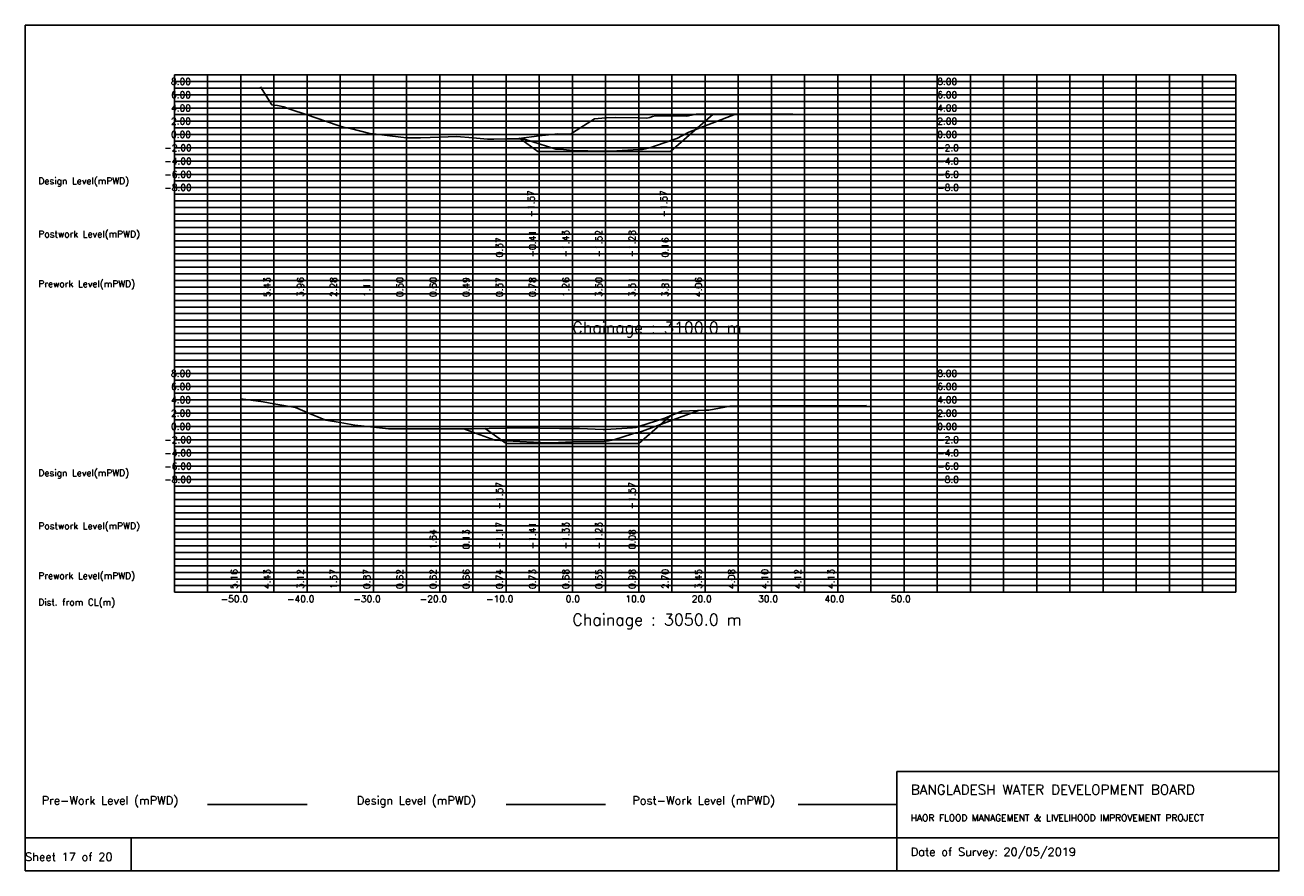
# Model space of a CAD drawing. Extents: x 0 to 189, y 0 to 128.
import ezdxf

# ---------------------------------------------------------------- set-up
doc = ezdxf.new("R2010")
doc.units = 0
doc.header["$MEASUREMENT"] = 0
doc.linetypes.add('1-1', pattern=[0])
for name, color, linetype in [('P1', 7, 'CONTINUOUS'), ('P15', 8, 'CONTINUOUS'), ('P2', 3, 'CONTINUOUS'), ('P3', 1, 'CONTINUOUS'), ('P6', 4, 'CONTINUOUS')]:
    doc.layers.add(name, color=color, linetype=linetype)
doc.styles.add('ROMAN_SIMPLEX', font='ROMANS')

msp = doc.modelspace()

# ---------------------------------------------------------------- linework, layer by layer
at = {"layer": 'P1'}
for p, q in [((0, 127.5), (0, 5)), ((0, 127.5), (189, 127.5)), ((189, 127.5), (189, 5)), ((131.4, 15), (131.4, 0)), ((131.4, 15), (189, 15)), ((16, 5), (16, 0))]:
    msp.add_line(p, q, dxfattribs=at)
at = {"layer": 'P1', "linetype": '1-1'}
msp.add_lwpolyline([(0, 0), (189, 0), (189, 5), (0, 5), (0, 0)], dxfattribs=at)
at = {"layer": 'P15', "linetype": '1-1'}
for points in [[(22.5, 120), (182.5, 120)], [(22.5, 42), (22.5, 120)], [(27.5, 42), (27.5, 120)], [(32.5, 42), (32.5, 120)], [(37.5, 42), (37.5, 120)], [(42.5, 42), (42.5, 120)], [(47.5, 42), (47.5, 120)], [(52.5, 42), (52.5, 120)], [(57.5, 42), (57.5, 120)], [(62.5, 42), (62.5, 120)], [(67.5, 42), (67.5, 120)], [(72.5, 42), (72.5, 120)], [(77.5, 42), (77.5, 120)], [(82.5, 42), (82.5, 120)], [(87.5, 42), (87.5, 120)], [(92.5, 42), (92.5, 120)], [(97.5, 42), (97.5, 120)], [(102.5, 42), (102.5, 120)], [(107.5, 42), (107.5, 120)], [(112.5, 42), (112.5, 120)], [(117.5, 42), (117.5, 120)], [(122.5, 42), (122.5, 120)], [(127.5, 42), (127.5, 120)], [(132.5, 42), (132.5, 120)], [(137.5, 42), (137.5, 120)], [(142.5, 42), (142.5, 120)], [(147.5, 42), (147.5, 120)], [(152.5, 42), (152.5, 120)], [(157.5, 42), (157.5, 120)], [(162.5, 42), (162.5, 120)], [(167.5, 42), (167.5, 120)], [(172.5, 42), (172.5, 120)], [(177.5, 42), (177.5, 120)], [(182.5, 42), (182.5, 120)], [(22.5, 119), (182.5, 119)], [(22.5, 118), (182.5, 118)], [(22.5, 117), (182.5, 117)], [(22.5, 116), (182.5, 116)], [(22.5, 115), (182.5, 115)], [(22.5, 114), (182.5, 114)], [(22.5, 113), (182.5, 113)], [(22.5, 112), (182.5, 112)], [(22.5, 111), (182.5, 111)], [(22.5, 110), (182.5, 110)], [(22.5, 109), (182.5, 109)], [(22.5, 108), (182.5, 108)], [(22.5, 107), (182.5, 107)], [(22.5, 106), (182.5, 106)], [(22.5, 105), (182.5, 105)], [(22.5, 104), (182.5, 104)], [(22.5, 103), (182.5, 103)], [(22.5, 102), (182.5, 102)], [(22.5, 101), (182.5, 101)], [(22.5, 100), (182.5, 100)], [(22.5, 99), (182.5, 99)], [(22.5, 98), (182.5, 98)], [(22.5, 97), (182.5, 97)], [(22.5, 96), (182.5, 96)], [(22.5, 95), (182.5, 95)], [(22.5, 94), (182.5, 94)], [(22.5, 93), (182.5, 93)], [(22.5, 92), (182.5, 92)], [(22.5, 91), (182.5, 91)], [(22.5, 90), (182.5, 90)], [(22.5, 89), (182.5, 89)], [(22.5, 88), (182.5, 88)], [(22.5, 87), (182.5, 87)], [(22.5, 86), (182.5, 86)], [(22.5, 85), (182.5, 85)], [(22.5, 84), (182.5, 84)], [(22.5, 83), (182.5, 83)], [(22.5, 82), (182.5, 82)], [(22.5, 81), (182.5, 81)], [(22.5, 80), (182.5, 80)], [(22.5, 79), (182.5, 79)], [(22.5, 78), (182.5, 78)], [(22.5, 77), (182.5, 77)], [(22.5, 76), (182.5, 76)], [(22.5, 75), (182.5, 75)], [(22.5, 74), (182.5, 74)], [(22.5, 73), (182.5, 73)], [(22.5, 72), (182.5, 72)], [(22.5, 71), (182.5, 71)], [(22.5, 70), (182.5, 70)], [(22.5, 69), (182.5, 69)], [(22.5, 68), (182.5, 68)], [(22.5, 67), (182.5, 67)], [(22.5, 66), (182.5, 66)], [(22.5, 65), (182.5, 65)], [(22.5, 64), (182.5, 64)], [(22.5, 63), (182.5, 63)], [(22.5, 62), (182.5, 62)], [(22.5, 61), (182.5, 61)], [(22.5, 60), (182.5, 60)], [(22.5, 59), (182.5, 59)], [(22.5, 58), (182.5, 58)], [(22.5, 57), (182.5, 57)], [(22.5, 56), (182.5, 56)], [(22.5, 55), (182.5, 55)], [(22.5, 54), (182.5, 54)], [(22.5, 53), (182.5, 53)], [(22.5, 52), (182.5, 52)], [(22.5, 51), (182.5, 51)], [(22.5, 50), (182.5, 50)], [(22.5, 49), (182.5, 49)], [(22.5, 48), (182.5, 48)], [(22.5, 47), (182.5, 47)], [(22.5, 46), (182.5, 46)], [(22.5, 45), (182.5, 45)], [(22.5, 44), (182.5, 44)], [(22.5, 43), (182.5, 43)], [(22.5, 42), (182.5, 42)]]:
    msp.add_lwpolyline(points, dxfattribs=at)
at = {"layer": 'P2'}
msp.add_line((27.5, 10), (42.5, 10), dxfattribs=at)
at = {"layer": 'P2', "linetype": '1-1'}
for points in [[(35.48, 118.19), (37.2, 115.47), (37.5, 115.43), (38.06, 115.36), (39.02, 115.19), (39.89, 114.83), (42.5, 113.96), (45.29, 113.03), (47.5, 112.28), (48.18, 112.05), (49.06, 111.9), (51.95, 111.18), (52.5, 111.11), (56.66, 110.59), (57.5, 110.5), (57.63, 110.48), (59.6, 110.48), (62.5, 110.6), (65.01, 110.71), (67.5, 110.49), (69.69, 110.3), (70.67, 110.32), (72.5, 110.37), (74.44, 110.42), (77.5, 110.78), (80.3, 111.11), (82.21, 111.08), (82.5, 111.26), (85.84, 113.36), (87.5, 113.5), (87.64, 113.51), (89.02, 113.55), (92.5, 113.51), (93.74, 113.49), (94.16, 113.56), (94.59, 113.71), (95.02, 113.84), (97.5, 113.81), (99.73, 113.78), (101.17, 114.06), (102.5, 114.06), (103.09, 114.06), (115.74, 114.07)], [(32.5, 71.16), (35.88, 70.72), (37.5, 70.43), (40.75, 69.85), (42.5, 69.12), (45.16, 68.01), (45.33, 67.95), (47.5, 67.57), (49.73, 67.18), (52.5, 66.87), (54.76, 66.63), (57.5, 66.62), (62.5, 66.62), (64.96, 66.62), (67.5, 66.66), (69.98, 66.7), (72.5, 66.74), (74.41, 66.78), (77.5, 66.73), (80.56, 66.68), (82.5, 66.68), (83.56, 66.68), (87.15, 66.53), (87.5, 66.55), (91.54, 66.81), (91.93, 66.82), (92.06, 66.84), (92.5, 66.98), (96.44, 68.26), (97.5, 68.7), (98.14, 68.97), (99, 69.3), (102.5, 69.45), (103.06, 69.47), (106.28, 70.08), (107.5, 70.08), (112.5, 70.1), (115.4, 70.12), (116.63, 70.12), (117.5, 70.12), (122.5, 70.13), (126.84, 70.14)]]:
    msp.add_lwpolyline(points, dxfattribs=at)
at = {"layer": 'P3'}
msp.add_line((72.5, 10), (87.5, 10), dxfattribs=at)
at = {"layer": 'P3', "linetype": '1-1'}
for points in [[(74.53, 110.44), (77.3, 108.43), (82.3, 108.43), (87.3, 108.43), (92.3, 108.43), (97.3, 108.43), (103.73, 114.06)], [(69.36, 66.69), (72.5, 64.42), (77.5, 64.42), (82.5, 64.42), (87.5, 64.42), (92.5, 64.42), (97.29, 68.61)]]:
    msp.add_lwpolyline(points, dxfattribs=at)
at = {"layer": 'P6'}
msp.add_line((116.53, 10), (131.53, 10), dxfattribs=at)
at = {"layer": 'P6', "linetype": '1-1'}
for points in [[(72.5, 110.37), (73.06, 110.35), (74.87, 110.32), (75.3, 110.29), (77.5, 109.59), (80.01, 108.79), (80.7, 108.82), (82.5, 108.57), (87.21, 108.48), (87.5, 108.48), (88.33, 108.51), (92.5, 108.72), (93.05, 108.75), (94.16, 109.01), (97.5, 110.16), (98.23, 110.41), (100.04, 111.35), (107.1, 114.06)], [(66.12, 66.64), (67.5, 66.13), (70.83, 64.91), (72.5, 64.83), (76.66, 64.63), (77.5, 64.59), (77.72, 64.58), (79.37, 64.55), (82.5, 64.67), (87.28, 64.75), (87.5, 64.77), (87.92, 64.82), (88.75, 64.99), (91.54, 65.9), (92.06, 66.04), (92.5, 66.08), (101.52, 69.41)]]:
    msp.add_lwpolyline(points, dxfattribs=at)

# ---------------------------------------------------------------- texts
at = {"layer": 'P1', "style": 'ROMAN_SIMPLEX'}
for s, height, rotation, p in [('8.00', 1, 360, (22, 118.5)), ('8.00', 1, 360, (137.5, 118.5)), ('6.00', 1, 360, (22, 116.5)), ('6.00', 1, 360, (137.5, 116.5)), ('4.00', 1, 360, (22, 114.5)), ('4.00', 1, 360, (137.5, 114.5)), ('2.00', 1, 360, (22, 112.5)), ('2.00', 1, 360, (137.5, 112.5)), ('0.00', 1, 360, (22, 110.5)), ('0.00', 1, 360, (137.5, 110.5)), ('-2.00', 1, 360, (21, 108.5)), ('-2.0', 1, 360, (137.5, 108.5)), ('-4.00', 1, 360, (21, 106.5)), ('-4.0', 1, 360, (137.5, 106.5)), ('Design Level(mPWD)', 1, 360, (2, 103.5)), ('-6.00', 1, 360, (21, 104.5)), ('-6.0', 1, 360, (137.5, 104.5)), ('-8.00', 1, 360, (21, 102.5)), ('-8.0', 1, 360, (137.5, 102.5)), ('-1.57', 1, 90, (76.8, 98.5)), ('-1.57', 1, 90, (96.8, 98.5)), ('Postwork Level(mPWD)', 1, 360, (2, 95.5)), ('0.37', 1, 90, (72, 92.5)), ('-0.41', 1, 90, (77, 92.5)), ('-1.43', 1, 90, (82, 92.5)), ('-1.52', 1, 90, (87, 92.5)), ('-1.28', 1, 90, (92, 92.5)), ('0.16', 1, 90, (97, 92.5)), ('Prework Level(mPWD)', 1, 360, (2, 88)), ('5.43', 1, 90, (37, 86.5)), ('3.96', 1, 90, (42, 86.5)), ('2.28', 1, 90, (47, 86.5)), ('1.11', 1, 90, (52, 86.5)), ('0.50', 1, 90, (57, 86.5)), ('0.60', 1, 90, (62, 86.5)), ('0.49', 1, 90, (67, 86.5)), ('0.37', 1, 90, (72, 86.5)), ('0.78', 1, 90, (77, 86.5)), ('1.26', 1, 90, (82, 86.5)), ('3.50', 1, 90, (87, 86.5)), ('3.51', 1, 90, (92, 86.5)), ('3.81', 1, 90, (97, 86.5)), ('4.06', 1, 90, (102, 86.5)), ('Chainage : 3100.0 m', 1.75, 360, (82.5, 81)), ('8.00', 1, 360, (22, 74.5)), ('8.00', 1, 360, (137.5, 74.5)), ('6.00', 1, 360, (22, 72.5)), ('6.00', 1, 360, (137.5, 72.5)), ('4.00', 1, 360, (22, 70.5)), ('4.00', 1, 360, (137.5, 70.5)), ('2.00', 1, 360, (22, 68.5)), ('2.00', 1, 360, (137.5, 68.5)), ('0.00', 1, 360, (22, 66.5)), ('0.00', 1, 360, (137.5, 66.5)), ('-2.00', 1, 360, (21, 64.5)), ('-2.0', 1, 360, (137.5, 64.5)), ('-4.00', 1, 360, (21, 62.5)), ('-4.0', 1, 360, (137.5, 62.5)), ('Design Level(mPWD)', 1, 360, (2, 59.5)), ('-6.00', 1, 360, (21, 60.5)), ('-6.0', 1, 360, (137.5, 60.5)), ('-8.00', 1, 360, (21, 58.5)), ('-8.0', 1, 360, (137.5, 58.5)), ('-1.57', 1, 90, (72, 54.5)), ('-1.57', 1, 90, (92, 54.5)), ('Postwork Level(mPWD)', 1, 360, (2, 51.5)), ('1.64', 1, 90, (62, 48.5)), ('0.13', 1, 90, (67, 48.5)), ('-1.17', 1, 90, (72, 48.5)), ('-1.41', 1, 90, (77, 48.5)), ('-1.33', 1, 90, (82, 48.5)), ('-1.23', 1, 90, (87, 48.5)), ('0.08', 1, 90, (92, 48.5)), ('Prework Level(mPWD)', 1, 360, (2, 44)), ('5.16', 1, 90, (32, 42.5)), ('4.43', 1, 90, (37, 42.5)), ('3.12', 1, 90, (42, 42.5)), ('1.57', 1, 90, (47, 42.5)), ('0.87', 1, 90, (52, 42.5)), ('0.62', 1, 90, (57, 42.5)), ('0.62', 1, 90, (62, 42.5)), ('0.66', 1, 90, (67, 42.5)), ('0.74', 1, 90, (72, 42.5)), ('0.73', 1, 90, (77, 42.5)), ('0.68', 1, 90, (82, 42.5)), ('0.55', 1, 90, (87, 42.5)), ('0.98', 1, 90, (92, 42.5)), ('2.70', 1, 90, (97, 42.5)), ('3.45', 1, 90, (102, 42.5)), ('4.08', 1, 90, (107, 42.5)), ('4.10', 1, 90, (112, 42.5)), ('4.12', 1, 90, (117, 42.5)), ('4.13', 1, 90, (122, 42.5)), ('Dist. from CL(m)', 1, 360, (2, 40)), ('-50.0', 1, 360, (29.5, 40.5)), ('-40.0', 1, 360, (39.5, 40.5)), ('-30.0', 1, 360, (49.5, 40.5)), ('-20.0', 1, 360, (59.5, 40.5)), ('-10.0', 1, 360, (69.5, 40.5)), ('0.0', 1, 360, (81.5, 40.5)), ('10.0', 1, 360, (90.5, 40.5)), ('20.0', 1, 360, (100.5, 40.5)), ('30.0', 1, 360, (110.5, 40.5)), ('40.0', 1, 360, (120.5, 40.5)), ('50.0', 1, 360, (130.5, 40.5)), ('Chainage : 3050.0 m', 1.75, 360, (82.5, 37)), ('Sheet 17 of 20', 1.25, 360, (0, 1.5))]:
    msp.add_text(s, height=height, rotation=rotation, dxfattribs=at).set_placement(p)
for s, height, p in [('Pre-Work Level (mPWD)', 1.25, (2.5, 10)), ('Design Level (mPWD)', 1.25, (50, 10)), ('Post-Work Level (mPWD)', 1.25, (91.53, 10)), ('BANGLADESH WATER DEVELOPMENT BOARD', 1.5, (133.5, 11.5)), ('HAOR FLOOD MANAGEMENT & LIVELIHOOD IMPROVEMENT PROJECT', 1, (133.5, 7.5)), ('Date of Survey: 20/05/2019', 1.25, (133.5, 2.25))]:
    msp.add_text(s, height=height, dxfattribs=at).set_placement(p)

doc.saveas('drawing.dxf')
